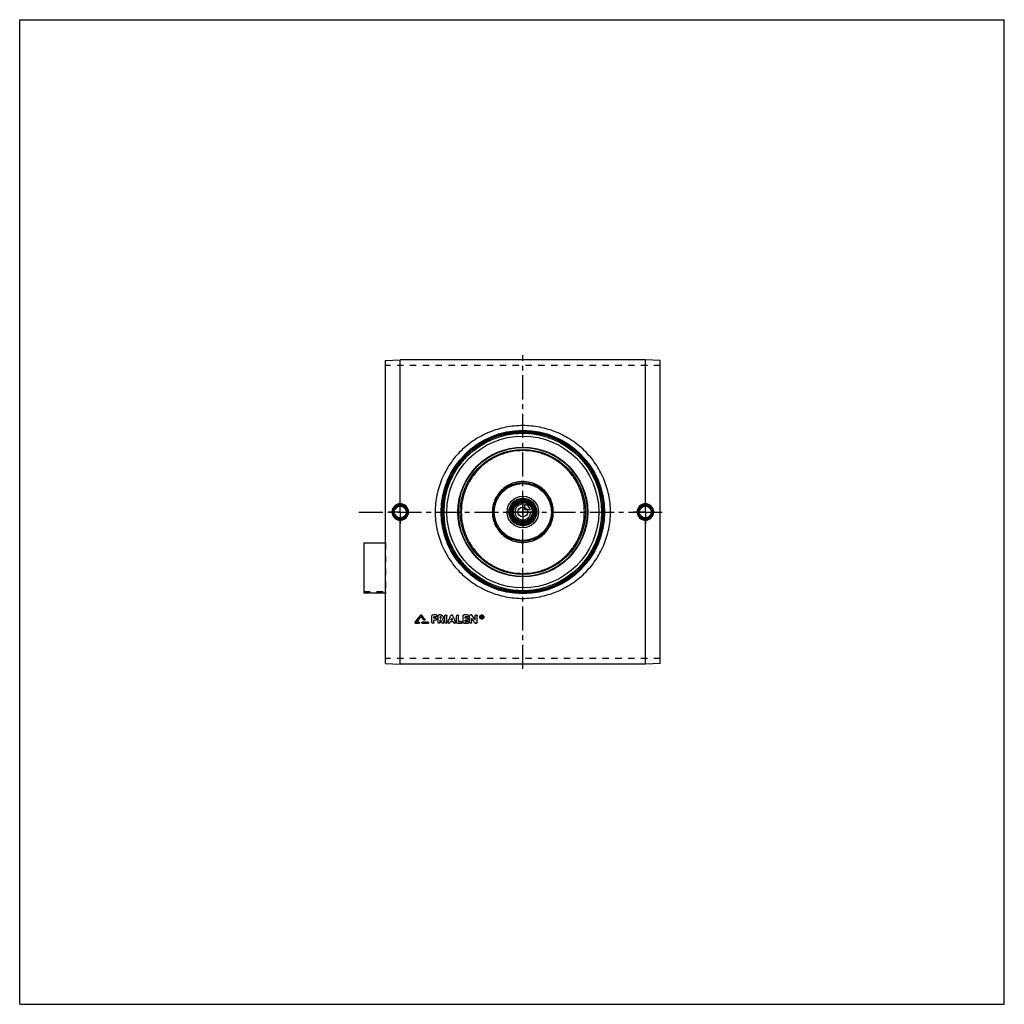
# Model space of a CAD drawing. Header units: millimetres. Extents: x 0 to 1000, y 0 to 1000.
import ezdxf

# ---------------------------------------------------------------- set-up
doc = ezdxf.new("R2010")
doc.units = ezdxf.units.MM
doc.header["$LTSCALE"] = 65.185185
doc.linetypes.add('CENTER', pattern=[0.6, 0.375, -0.075, 0.075, -0.075])
doc.linetypes.add('HIDDEN', pattern=[0.2, 0.1, -0.1])
doc.layers.get('0').update_dxf_attribs({"linetype": 'CONTINUOUS'})
for name, color, linetype in [('ACHSEN_S', 7, 'CONTINUOUS'), ('FASEN', 7, 'CONTINUOUS'), ('KOERPER', 7, 'CONTINUOUS'), ('KONST.EL_MIT_GEO', 7, 'CONTINUOUS'), ('KURVEN', 7, 'CONTINUOUS')]:
    doc.layers.add(name, color=color, linetype=linetype)

msp = doc.modelspace()

# ---------------------------------------------------------------- linework, layer by layer
at = {"color": 7, "linetype": 'Continuous'}
for p, q in [((0, 0), (0, 1000)), ((0, 1000), (1000, 1000)), ((1000, 0), (1000, 1000)), ((0, 0), (1000, 0))]:
    msp.add_line(p, q, dxfattribs=at)
at = {"layer": 'ACHSEN_S', "color": 2, "linetype": 'CENTER'}
for p, q in [((511, 340.6), (511, 659.4)), ((344.5, 500), (655.5, 500))]:
    msp.add_line(p, q, dxfattribs=at)
at = {"layer": 'FASEN', "color": 7, "linetype": 'Continuous'}
for p, q in [((371.5, 653.9), (386.5, 654.4)), ((371.5, 346.1), (371.5, 653.9)), ((635.5, 654.4), (386.5, 654.4)), ((650.5, 653.9), (635.5, 654.4)), ((650.5, 346.1), (650.5, 653.9)), ((371.5, 346.1), (386.5, 345.6)), ((635.5, 345.6), (386.5, 345.6)), ((650.5, 346.1), (635.5, 345.6))]:
    msp.add_line(p, q, dxfattribs=at)
for radius in [80, 77.1]:
    msp.add_circle((511, 500), radius, dxfattribs=at)
at = {"layer": 'KOERPER', "color": 8, "linetype": 'HIDDEN'}
for p, q in [((650.5, 648.7), (371.5, 648.7)), ((349.5, 419.2), (371.5, 419.2)), ((371.5, 419.2), (371.5, 417.6)), ((650.5, 351.3), (371.5, 351.3))]:
    msp.add_line(p, q, dxfattribs=at)
at = {"layer": 'KOERPER', "color": 2, "linetype": 'CENTER'}
for p, q in [((386.5, 500), (386.5, 512)), ((635.5, 500), (635.5, 512)), ((386.5, 500), (374.5, 500)), ((386.5, 500), (386.5, 488)), ((386.5, 500), (398.5, 500)), ((635.5, 500), (623.5, 500)), ((635.5, 500), (647.5, 500)), ((635.5, 500), (635.5, 488))]:
    msp.add_line(p, q, dxfattribs=at)
at = {"layer": 'KOERPER', "color": 7, "linetype": 'Continuous'}
msp.add_line((371.5, 417.6), (349.5, 417.6), dxfattribs=at)
msp.add_circle((511, 500), 11.7, dxfattribs=at)
at = {"layer": 'KONST.EL_MIT_GEO', "color": 7, "linetype": 'Continuous'}
for p, q in [((386.5, 508.4), (386.5, 654.4)), ((635.5, 508.4), (635.5, 654.4)), ((386.5, 345.6), (386.5, 491.6)), ((635.5, 345.6), (635.5, 491.6)), ((349.5, 468.6), (349.5, 417.6)), ((349.5, 468.6), (371.5, 468.6)), ((407.3, 395.2), (407.3, 395.2)), ((408.2, 395.2), (408.2, 395.2)), ((411.4, 391.1), (411.4, 391.1)), ((418.7, 387.9), (418.7, 394.4)), ((423, 395.5), (419.7, 395.5)), ((419.7, 395.5), (419.7, 395.4)), ((423, 395.4), (419.7, 395.4)), ((423, 393.5), (420.7, 393.5)), ((420.7, 392.1), (420.7, 393.5)), ((422.7, 392.2), (420.7, 392.2)), ((422.7, 392.1), (420.7, 392.1)), ((422.7, 390.2), (420.7, 390.2)), ((420.7, 387.9), (420.7, 390.2)), ((422.7, 392.2), (422.7, 392.1)), ((423, 395.5), (423, 395.4)), ((425, 387.9), (425, 394.4)), ((427.5, 395.5), (426, 395.5)), ((426, 395.5), (426, 395.4)), ((427.5, 395.4), (426, 395.4)), ((427.5, 393.5), (427, 393.5)), ((427, 392.1), (427, 393.5)), ((427.5, 392.2), (427, 392.2)), ((427.5, 392.1), (427, 392.1)), ((427.7, 390.2), (427, 390.2)), ((427, 387.9), (427, 390.2)), ((427.5, 395.5), (427.5, 395.4)), ((427.5, 392.2), (427.5, 392.1)), ((431.9, 387.9), (431.9, 394.4)), ((433.9, 387.9), (433.9, 394.4)), ((437.9, 394.9), (437.9, 394.8)), ((439.7, 390.3), (438, 390.3)), ((439.7, 390.2), (438, 390.2)), ((439.8, 394.9), (439.8, 394.8)), ((443.8, 387.9), (443.8, 394.4)), ((445.8, 388.8), (445.8, 394.4)), ((450.4, 387.9), (450.4, 394.4)), ((455.1, 395.5), (451.4, 395.5)), ((451.4, 395.5), (451.4, 395.4)), ((455.1, 395.4), (451.4, 395.4)), ((455.1, 393.5), (452.4, 393.5)), ((452.4, 392.1), (452.4, 393.5)), ((454.7, 392.2), (452.4, 392.2)), ((454.7, 392.1), (452.4, 392.1)), ((454.7, 390.2), (452.4, 390.2)), ((452.4, 388.8), (452.4, 390.2)), ((454.7, 392.2), (454.7, 392.1)), ((455.1, 395.5), (455.1, 395.4)), ((457, 387.9), (457, 394.4)), ((458.7, 395.5), (458, 395.5)), ((458, 395.5), (458, 395.4)), ((458.7, 395.4), (458, 395.4)), ((458.7, 395.5), (458.7, 395.4)), ((459, 387.9), (459, 392.1)), ((459.5, 395), (459.5, 394.9)), ((462.6, 390.2), (462.6, 394.4)), ((464.6, 387.9), (464.6, 394.4)), ((469.3, 394.5), (468.9, 394.5)), ((468.9, 392.2), (468.9, 394.5)), ((469.3, 394.4), (468.9, 394.4)), ((469.2, 392.2), (468.9, 392.2)), ((469.3, 394.1), (469.2, 394.1)), ((469.2, 393.5), (469.2, 394.1)), ((469.3, 393.5), (469.2, 393.5)), ((469.3, 393.5), (469.2, 393.5)), ((469.3, 393.1), (469.2, 393.1)), ((469.2, 392.2), (469.2, 393.1)), ((469.3, 394.5), (469.3, 394.4)), ((469.3, 393.5), (469.3, 393.5)), ((469.5, 393.7), (469.5, 393.9)), ((469.8, 392.2), (469.5, 392.2)), ((469.8, 393.7), (469.8, 393.9)), ((401.6, 387.9), (401.6, 387.8)), ((405.5, 386.9), (402.1, 386.9)), ((405.5, 388), (403.2, 388)), ((405.5, 388.1), (403.3, 388.1)), ((405.5, 388.1), (405.5, 388)), ((414.8, 388.1), (409, 388.1)), ((409, 388.1), (409, 388)), ((414.8, 388), (409, 388)), ((414.8, 386.9), (409, 386.9)), ((414.8, 388.1), (414.8, 388)), ((430.8, 388.4), (430.8, 388.3)), ((434.9, 388.3), (434.9, 388.2)), ((440.6, 388.3), (437.1, 388.3)), ((442.8, 388.3), (442.8, 388.2)), ((448.5, 386.9), (444.8, 386.9)), ((448.5, 388.9), (445.8, 388.9)), ((448.5, 388.8), (445.8, 388.8)), ((448.5, 388.9), (448.5, 388.8)), ((455.1, 386.9), (451.4, 386.9)), ((455.1, 388.9), (452.4, 388.9)), ((455.1, 388.8), (452.4, 388.8)), ((455.1, 388.9), (455.1, 388.8)), ((463.6, 386.9), (463, 386.9))]:
    msp.add_line(p, q, dxfattribs=at)
at = {"layer": 'KONST.EL_MIT_GEO', "color": 8, "linetype": 'HIDDEN'}
for p, q in [((371.5, 468.6), (371.5, 419.2)), ((407.8, 394), (407.8, 393.9)), ((410.5, 390.5), (410.5, 390.4)), ((411.5, 390.7), (411.5, 390.8)), ((418.7, 394.5), (418.7, 394.4)), ((423, 393.6), (420.7, 393.6)), ((420.7, 393.6), (420.7, 393.5)), ((422.7, 390.3), (420.7, 390.3)), ((420.7, 390.3), (420.7, 390.2)), ((422.7, 390.3), (422.7, 390.2)), ((423, 393.6), (423, 393.5)), ((423.7, 391.2), (423.7, 391.3)), ((424, 394.4), (424, 394.5)), ((425, 394.5), (425, 394.4)), ((427.5, 393.6), (427, 393.6)), ((427, 393.6), (427, 393.5)), ((427.7, 390.3), (427, 390.3)), ((427, 390.3), (427, 390.2)), ((427.5, 393.6), (427.5, 393.5)), ((427.7, 390.3), (427.7, 390.2)), ((428.2, 392.8), (428.2, 392.9)), ((429.5, 391.1), (429.5, 391)), ((429.5, 391), (429.5, 391.1)), ((429.5, 391), (429.5, 391)), ((430.2, 392.8), (430.2, 392.9)), ((431.9, 394.5), (431.9, 394.4)), ((433.9, 394.5), (433.9, 394.4)), ((438, 390.3), (438, 390.3)), ((438, 390.3), (438, 390.2)), ((438.9, 392.1), (438.9, 392.1)), ((439.7, 390.3), (439.7, 390.3)), ((439.7, 390.3), (439.7, 390.2)), ((443.8, 394.5), (443.8, 394.4)), ((445.8, 394.5), (445.8, 394.4)), ((450.4, 394.5), (450.4, 394.4)), ((455.1, 393.6), (452.4, 393.6)), ((452.4, 393.6), (452.4, 393.5)), ((454.7, 390.3), (452.4, 390.3)), ((452.4, 390.3), (452.4, 390.2)), ((454.7, 390.3), (454.7, 390.2)), ((455.1, 393.6), (455.1, 393.5)), ((455.7, 391.2), (455.7, 391.3)), ((456.1, 394.4), (456.1, 394.5)), ((457, 394.5), (457, 394.4)), ((459, 392.2), (459, 392.1)), ((462.6, 394.5), (462.6, 394.4)), ((464.6, 394.5), (464.6, 394.4)), ((467.2, 393.4), (467.2, 393.3)), ((467.7, 393.4), (467.7, 393.3)), ((469.2, 392.3), (468.9, 392.3)), ((469.3, 394.2), (469.2, 394.2)), ((469.2, 394.2), (469.2, 394.1)), ((469.3, 393.2), (469.2, 393.2)), ((469.2, 393.2), (469.2, 393.1)), ((469.3, 394.2), (469.3, 394.1)), ((469.3, 393.2), (469.3, 393.1)), ((469.5, 394), (469.5, 393.9)), ((469.8, 392.3), (469.5, 392.3)), ((469.5, 392.3), (469.5, 392.2)), ((469.6, 393.3), (469.6, 393.2)), ((469.8, 394), (469.8, 393.9)), ((469.8, 392.3), (469.8, 392.2)), ((471, 393.4), (471, 393.3)), ((471.5, 393.4), (471.5, 393.3)), ((401.5, 387.6), (401.5, 387.5)), ((405.5, 387), (402.1, 387)), ((402.1, 387), (402.1, 386.9)), ((403.3, 388.1), (403.2, 388.1)), ((403.2, 388.1), (403.2, 388)), ((405.5, 387), (405.5, 386.9)), ((406.1, 387.5), (406.1, 387.6)), ((408.4, 387.6), (408.4, 387.5)), ((414.8, 387), (409, 387)), ((409, 387), (409, 386.9)), ((414.8, 387), (414.8, 386.9)), ((415.4, 387.5), (415.4, 387.6)), ((429, 387.5), (429, 387.5)), ((430.9, 387.9), (430.9, 387.9)), ((434.9, 387.9), (434.9, 387.9)), ((436.8, 387.6), (436.8, 387.5)), ((440.6, 388.4), (437.1, 388.4)), ((437.1, 388.4), (437.1, 388.3)), ((440.6, 388.4), (440.6, 388.3)), ((440.9, 387.6), (440.9, 387.5)), ((442.8, 387.9), (442.8, 387.9)), ((448.5, 387), (444.8, 387)), ((444.8, 387), (444.8, 386.9)), ((448.5, 387), (448.5, 386.9)), ((449.4, 387.9), (449.4, 387.9)), ((455.1, 387), (451.4, 387)), ((451.4, 387), (451.4, 386.9)), ((455.1, 387), (455.1, 386.9)), ((456.1, 387.9), (456.1, 387.9)), ((462.1, 387.4), (462.1, 387.4)), ((463.6, 387), (463, 387)), ((463, 387), (463, 386.9)), ((463.6, 387), (463.6, 386.9))]:
    msp.add_line(p, q, dxfattribs=at)
at = {"layer": 'KONST.EL_MIT_GEO', "color": 7, "linetype": 'Continuous'}
for centre, radius in [((511, 500), 83), ((511, 500), 82), ((511, 500), 81.2), ((511, 500), 65.9), ((511, 500), 65.4), ((511, 500), 63.5), ((511, 500), 30), ((511, 500), 29), ((511, 500), 14), ((511, 500), 13), ((511, 500), 11.3), ((511, 500), 10.3), ((386.5, 500), 7.05), ((386.5, 500), 6.05), ((511, 500), 5), ((635.5, 500), 7.05), ((635.5, 500), 6.05)]:
    msp.add_circle(centre, radius, dxfattribs=at)
at = {"layer": 'KONST.EL_MIT_GEO', "color": 8, "linetype": 'HIDDEN'}
msp.add_circle((511, 500), 80, dxfattribs=at)
at = {"layer": 'KONST.EL_MIT_GEO', "color": 7, "linetype": 'Continuous'}
for centre, radius, start, end in [((386.5, 500), 8.41, 90.2716, 179.9415), ((386.5, 500), 7.42, 90.0176, 180.0185), ((386.5, 500), 8.41, 0.0588, 90.0584), ((386.5, 500), 7.42, 359.9812, 90.2783), ((635.5, 500), 8.41, 89.9417, 179.9412), ((635.5, 500), 7.42, 89.7217, 180.0188), ((635.5, 500), 8.41, 0.0585, 89.7284), ((635.5, 500), 7.42, 359.9815, 89.9824), ((386.5, 500), 8.41, 180.0585, 269.7284), ((386.5, 500), 7.42, 179.9815, 269.9824), ((386.5, 500), 8.41, 269.9416, 359.9412), ((386.5, 500), 7.42, 269.7217, 0.0188), ((635.5, 500), 8.41, 180.0588, 270.0584), ((635.5, 500), 7.42, 179.9812, 270.2783), ((635.5, 500), 8.41, 270.2716, 359.9415), ((635.5, 500), 7.42, 270.0176, 0.0185), ((-2414.1, 2556.3), 3554, 322.3984, 322.5481), ((-2411.5, 2556), 3551.7, 322.378, 322.5277), ((-2411.3, 2555.2), 3552.2, 322.403, 322.523), ((411, 390.7), 0.537, 357.8537, 359.9258), ((422.8, 391.2), 0.923, 357.712, 359.9939), ((423.1, 394.4), 0.928, 357.7176, 359.9939), ((427.7, 392.9), 2.52, 359.9992, 0.823), ((454.8, 391.2), 0.923, 357.712, 359.9939), ((455.1, 394.4), 0.928, 357.7176, 359.9939), ((469.2, 393.3), 1.96, 179.9161, 183.8879), ((469.3, 393.7), 0.263, 270.1843, 275.9984), ((469.3, 393.8), 0.259, 269.9827, 275.6923), ((469.5, 393.3), 1.96, 356.1254, 0.0937), ((405.6, 387.5), 0.536, 356.2915, 0.0022), ((414.8, 387.5), 0.536, 356.2915, 0.0022), ((448.5, 387.9), 0.919, 357.7062, 359.9939), ((455.1, 387.9), 0.919, 357.7062, 359.9939)]:
    msp.add_arc(centre, radius, start, end, dxfattribs=at)
at = {"layer": 'KONST.EL_MIT_GEO', "color": 8, "linetype": 'HIDDEN'}
for centre, radius, start, end in [((-2408.7, 2554.9), 3549.9, 322.3826, 322.5026), ((427.6, 392.9), 0.66, 356.7446, 0.0025), ((427.6, 392.9), 0.655, 354.6869, 356.7422), ((469.2, 393.4), 2.02, 176.098, 180.0124), ((469.3, 393.4), 1.59, 179.9977, 181.3572), ((469.2, 393.4), 1.53, 181.3342, 188.4136), ((469.3, 393.8), 0.236, 353.8867, 0.0404), ((469.4, 393.4), 1.59, 358.6592, 0.0023), ((469.5, 393.4), 1.53, 351.5417, 358.6843), ((469.5, 393.4), 2.02, 359.9879, 3.9091), ((409, 387.6), 0.539, 176.8057, 180.0024)]:
    msp.add_arc(centre, radius, start, end, dxfattribs=at)
for centre, major_axis, ratio, start_param, end_param in [((469.5, 500), (-87.3, 407), 0.05609, -4.45895, -4.45658), ((469.8, 500), (-87.3, 407), 0.05609, -4.45921, -4.45902), ((436.8, 500), (174.1, 406.6), 0.10292, -1.80664, -1.80453), ((440.9, 500), (-174.1, 406.6), 0.10292, -4.47866, -4.47654)]:
    msp.add_ellipse(centre, major_axis=major_axis, ratio=ratio, start_param=start_param, end_param=end_param, dxfattribs=at)
at = {"layer": 'KONST.EL_MIT_GEO', "color": 7, "linetype": 'Continuous'}
for centre, major_axis, ratio, start_param, end_param in [((469.5, 500), (-87.3, 407.3), 0.05609, -4.45895, -4.45658), ((469.8, 500), (-87.3, 407), 0.05609, -4.45902, -4.45658), ((469.8, 500), (-87.3, 407.3), 0.05609, -4.45921, -4.45658), ((436.8, 500), (174.3, 406.9), 0.10292, -1.80665, -1.80453), ((440.9, 500), (-174.3, 406.9), 0.10292, -4.47866, -4.47653)]:
    msp.add_ellipse(centre, major_axis=major_axis, ratio=ratio, start_param=start_param, end_param=end_param, dxfattribs=at)
for points, knots in [([(600, 500), (600, 502.9), (599.7, 508.7), (598.4, 517.3), (596.2, 525.7), (592.3, 536.6), (585.3, 549.3), (576, 560.4), (567.3, 568.1), (560.3, 573.2), (552.8, 577.6), (542.3, 582.4), (528.4, 586.6), (511, 588.3), (493.6, 586.6), (479.7, 582.4), (469.2, 577.6), (461.7, 573.2), (454.7, 568.1), (446, 560.4), (436.7, 549.3), (429.7, 536.6), (425.8, 525.7), (423.6, 517.3), (422.3, 508.7), (422, 502.9), (422, 500)], [0, 0, 0, 0, 0.03136, 0.0627, 0.09402, 0.1253, 0.18769, 0.24999, 0.28117, 0.31237, 0.34359, 0.37484, 0.43737, 0.5, 0.56263, 0.62516, 0.65641, 0.68763, 0.71883, 0.75001, 0.81231, 0.8747, 0.90598, 0.9373, 0.96864, 1, 1, 1, 1]), ([(573.5, 500), (573.5, 504.1), (572.9, 510.2), (570.9, 518.2), (568.1, 525.9), (563.3, 534.9), (556.7, 542.8), (550.7, 548.3), (544.1, 553.1), (535.1, 558), (523.3, 561.5), (511, 562.7), (498.7, 561.5), (486.9, 558), (477.9, 553.1), (471.3, 548.3), (465.3, 542.8), (458.7, 534.9), (453.9, 525.9), (451.1, 518.2), (449.1, 510.2), (448.5, 504.1), (448.5, 500)], [0, 0, 0, 0, 0.06256, 0.09387, 0.12515, 0.1876, 0.25, 0.28123, 0.31247, 0.37492, 0.43744, 0.5, 0.56256, 0.62508, 0.68753, 0.71877, 0.75, 0.8124, 0.87485, 0.90613, 0.93744, 1, 1, 1, 1]), ([(542, 500), (542, 502), (541.6, 506.1), (539.8, 511.9), (536.9, 517.3), (533, 522), (528.3, 525.9), (522.9, 528.8), (517.1, 530.5), (511, 531.1), (504.9, 530.5), (499.1, 528.8), (493.7, 525.9), (489, 522), (485.1, 517.3), (482.2, 511.9), (480.4, 506.1), (480, 502), (480, 500)], [0, 0, 0, 0, 0.06252, 0.12503, 0.18752, 0.25, 0.31248, 0.37497, 0.43748, 0.5, 0.56252, 0.62503, 0.68752, 0.75, 0.81248, 0.87497, 0.93748, 1, 1, 1, 1]), ([(386.5, 508.4), (386.5, 508.3), (386.5, 508.1), (386.5, 507.9), (386.5, 507.7), (386.5, 507.6), (386.5, 507.5), (386.5, 507.5), (386.5, 507.4), (386.5, 507.4)], [0, 0, 0, 0, 0.3718, 0.54024, 0.68911, 0.8132, 0.90824, 0.97107, 1, 1, 1, 1]), ([(422, 500), (422, 497.1), (422.3, 491.3), (423.6, 482.7), (425.8, 474.3), (429.7, 463.4), (436.7, 450.7), (446, 439.6), (454.7, 431.9), (461.7, 426.8), (469.2, 422.4), (479.7, 417.6), (493.6, 413.4), (511, 411.7), (528.4, 413.4), (542.3, 417.6), (552.8, 422.4), (560.3, 426.8), (567.3, 431.9), (576, 439.6), (585.3, 450.7), (592.3, 463.4), (596.2, 474.3), (598.4, 482.7), (599.7, 491.3), (600, 497.1), (600, 500)], [0, 0, 0, 0, 0.03136, 0.0627, 0.09402, 0.1253, 0.18769, 0.24999, 0.28117, 0.31237, 0.34359, 0.37484, 0.43737, 0.5, 0.56263, 0.62516, 0.65641, 0.68763, 0.71883, 0.75001, 0.81231, 0.8747, 0.90598, 0.9373, 0.96864, 1, 1, 1, 1]), ([(448.5, 500), (448.5, 495.9), (449.1, 489.8), (451.1, 481.8), (453.9, 474.1), (458.7, 465.1), (465.3, 457.2), (471.3, 451.7), (477.9, 446.9), (486.9, 442), (498.7, 438.5), (511, 437.3), (523.3, 438.5), (535.1, 442), (544.1, 446.9), (550.7, 451.7), (556.7, 457.2), (563.3, 465.1), (568.1, 474.1), (570.9, 481.8), (572.9, 489.8), (573.5, 495.9), (573.5, 500)], [0, 0, 0, 0, 0.06256, 0.09387, 0.12515, 0.1876, 0.25, 0.28123, 0.31247, 0.37492, 0.43744, 0.5, 0.56256, 0.62508, 0.68753, 0.71877, 0.75, 0.8124, 0.87485, 0.90613, 0.93744, 1, 1, 1, 1]), ([(480, 500), (480, 498), (480.4, 493.9), (482.2, 488.1), (485.1, 482.7), (489, 478), (493.7, 474.1), (499.1, 471.2), (504.9, 469.5), (511, 468.9), (517.1, 469.5), (522.9, 471.2), (528.3, 474.1), (533, 478), (536.9, 482.7), (539.8, 488.1), (541.6, 493.9), (542, 498), (542, 500)], [0, 0, 0, 0, 0.06252, 0.12503, 0.18752, 0.25, 0.31248, 0.37497, 0.43748, 0.5, 0.56252, 0.62503, 0.68752, 0.75, 0.81248, 0.87497, 0.93748, 1, 1, 1, 1]), ([(635.5, 508.4), (635.5, 508.3), (635.5, 508.1), (635.5, 507.9), (635.5, 507.7), (635.5, 507.6), (635.5, 507.5), (635.5, 507.5), (635.5, 507.4), (635.5, 507.4)], [0, 0, 0, 0, 0.37179, 0.54022, 0.6891, 0.81319, 0.90823, 0.97107, 1, 1, 1, 1]), ([(386.5, 491.6), (386.5, 491.7), (386.5, 491.9), (386.5, 492.1), (386.5, 492.3), (386.5, 492.4), (386.5, 492.5), (386.5, 492.5), (386.5, 492.6), (386.5, 492.6)], [0, 0, 0, 0, 0.3718, 0.54024, 0.68911, 0.8132, 0.90824, 0.97107, 1, 1, 1, 1]), ([(635.5, 491.6), (635.5, 491.7), (635.5, 491.9), (635.5, 492.1), (635.5, 492.3), (635.5, 492.4), (635.5, 492.5), (635.5, 492.5), (635.5, 492.6), (635.5, 492.6)], [0, 0, 0, 0, 0.37179, 0.54022, 0.6891, 0.81319, 0.90823, 0.97107, 1, 1, 1, 1]), ([(407.3, 395.2), (407.3, 395.3), (407.5, 395.4), (407.8, 395.5), (408, 395.4), (408.2, 395.3), (408.2, 395.2)], [0, 0, 0, 0, 0.24791, 0.49957, 0.74998, 1, 1, 1, 1]), ([(407.3, 395.2), (407.3, 395.2), (407.5, 395.4), (407.8, 395.4), (408, 395.4), (408.2, 395.2), (408.2, 395.2)], [0, 0, 0, 0, 0.24851, 0.50001, 0.7515, 1, 1, 1, 1]), ([(411.5, 390.7), (411.5, 390.6), (411.4, 390.4), (411.1, 390.2), (410.7, 390.2), (410.5, 390.3), (410.5, 390.4)], [0, 0, 0, 0, 0.24539, 0.49597, 0.74959, 1, 1, 1, 1]), ([(411.4, 391.1), (411.4, 391.1), (411.5, 391), (411.5, 390.9), (411.5, 390.8)], [0, 0, 0, 0, 0.26017, 1, 1, 1, 1]), ([(418.7, 394.5), (418.7, 394.6), (418.8, 394.9), (419, 395.2), (419.3, 395.4), (419.6, 395.5), (419.7, 395.5)], [0, 0, 0, 0, 0.24626, 0.49504, 0.74592, 1, 1, 1, 1]), ([(418.7, 394.4), (418.7, 394.6), (418.8, 394.8), (419, 395.1), (419.3, 395.4), (419.6, 395.4), (419.7, 395.4)], [0, 0, 0, 0, 0.246, 0.49436, 0.74603, 1, 1, 1, 1]), ([(422.7, 392.2), (422.8, 392.2), (423.1, 392.2), (423.4, 391.9), (423.6, 391.6), (423.7, 391.4), (423.7, 391.3)], [0, 0, 0, 0, 0.25753, 0.50543, 0.75638, 1, 1, 1, 1]), ([(422.7, 392.1), (422.8, 392.1), (423.1, 392.1), (423.4, 391.9), (423.6, 391.6), (423.7, 391.3), (423.7, 391.2)], [0, 0, 0, 0, 0.25423, 0.506, 0.75428, 1, 1, 1, 1]), ([(423.7, 391.1), (423.7, 391), (423.6, 390.8), (423.4, 390.5), (423.1, 390.3), (422.8, 390.2), (422.7, 390.2)], [0, 0, 0, 0, 0.24574, 0.49405, 0.74581, 1, 1, 1, 1]), ([(423, 395.5), (423.2, 395.5), (423.4, 395.4), (423.8, 395.2), (424, 394.9), (424, 394.6), (424, 394.5)], [0, 0, 0, 0, 0.25724, 0.50504, 0.75611, 1, 1, 1, 1]), ([(423, 395.4), (423.2, 395.4), (423.4, 395.4), (423.8, 395.1), (424, 394.8), (424, 394.6), (424, 394.4)], [0, 0, 0, 0, 0.25397, 0.50563, 0.75402, 1, 1, 1, 1]), ([(424, 394.4), (424, 394.3), (424, 394), (423.7, 393.7), (423.4, 393.5), (423.2, 393.5), (423, 393.5)], [0, 0, 0, 0, 0.246, 0.49442, 0.74607, 1, 1, 1, 1]), ([(425, 394.5), (425, 394.6), (425.1, 394.9), (425.3, 395.2), (425.6, 395.4), (425.9, 395.5), (426, 395.5)], [0, 0, 0, 0, 0.24626, 0.49504, 0.74592, 1, 1, 1, 1]), ([(425, 394.4), (425, 394.6), (425.1, 394.8), (425.3, 395.1), (425.6, 395.4), (425.9, 395.4), (426, 395.4)], [0, 0, 0, 0, 0.246, 0.49436, 0.74603, 1, 1, 1, 1]), ([(427.5, 395.5), (427.9, 395.5), (428.6, 395.3), (429.5, 394.8), (430.1, 393.9), (430.2, 393.3), (430.2, 392.9)], [0, 0, 0, 0, 0.25445, 0.50504, 0.75367, 1, 1, 1, 1]), ([(427.5, 395.4), (427.9, 395.4), (428.6, 395.3), (429.5, 394.7), (430.1, 393.8), (430.2, 393.1), (430.2, 392.8)], [0, 0, 0, 0, 0.25405, 0.50579, 0.75416, 1, 1, 1, 1]), ([(428.2, 392.8), (428.2, 392.9), (428.2, 393.1), (428.1, 393.3), (427.8, 393.4), (427.6, 393.5), (427.5, 393.5)], [0, 0, 0, 0, 0.24584, 0.49415, 0.74585, 1, 1, 1, 1]), ([(427.5, 392.1), (427.6, 392.1), (427.8, 392.2), (428.1, 392.3), (428.2, 392.5), (428.2, 392.7), (428.2, 392.8)], [0, 0, 0, 0, 0.25418, 0.50587, 0.75414, 1, 1, 1, 1]), ([(427.5, 392.2), (427.7, 392.2), (428.1, 392.3), (428.2, 392.7), (428.2, 392.8)], [0, 0, 0, 0, 0.50528, 1, 1, 1, 1]), ([(430.2, 392.8), (430.2, 392.5), (430.1, 391.8), (429.7, 391.2), (429.5, 391)], [0, 0, 0, 0, 0.4977, 1, 1, 1, 1]), ([(431.9, 394.5), (431.9, 394.6), (431.9, 394.9), (432.2, 395.2), (432.5, 395.4), (432.9, 395.5), (433.3, 395.4), (433.6, 395.2), (433.8, 394.9), (433.9, 394.6), (433.9, 394.5)], [0, 0, 0, 0, 0.12459, 0.24687, 0.37405, 0.49993, 0.62691, 0.75296, 0.876, 1, 1, 1, 1]), ([(431.9, 394.4), (431.9, 394.6), (431.9, 394.8), (432.2, 395.1), (432.5, 395.4), (432.9, 395.4), (433.3, 395.4), (433.6, 395.1), (433.8, 394.8), (433.9, 394.6), (433.9, 394.4)], [0, 0, 0, 0, 0.12299, 0.24717, 0.37301, 0.5, 0.62699, 0.75283, 0.87701, 1, 1, 1, 1]), ([(434.9, 388.3), (435.2, 388.9), (436.2, 391.1), (437.2, 393.3), (437.9, 394.9)], [0, 0, 0, 0, 0.24964, 1, 1, 1, 1]), ([(434.9, 388.2), (435.2, 388.8), (436.2, 391), (437.2, 393.2), (437.9, 394.8)], [0, 0, 0, 0, 0.24964, 1, 1, 1, 1]), ([(437.9, 394.9), (438, 395.1), (438.3, 395.4), (438.9, 395.5), (439.4, 395.4), (439.7, 395.1), (439.8, 394.9)], [0, 0, 0, 0, 0.24927, 0.50069, 0.75071, 1, 1, 1, 1]), ([(437.9, 394.8), (438, 395), (438.3, 395.3), (438.9, 395.5), (439.4, 395.3), (439.7, 395), (439.8, 394.8)], [0, 0, 0, 0, 0.24787, 0.49999, 0.75212, 1, 1, 1, 1]), ([(442.8, 388.3), (442.5, 388.9), (441.5, 391.1), (440.5, 393.3), (439.8, 394.9)], [0, 0, 0, 0, 0.24964, 1, 1, 1, 1]), ([(442.8, 388.2), (442.5, 388.8), (441.5, 391), (440.5, 393.2), (439.8, 394.8)], [0, 0, 0, 0, 0.24964, 1, 1, 1, 1]), ([(443.8, 394.5), (443.8, 394.6), (443.9, 394.9), (444.1, 395.2), (444.4, 395.4), (444.8, 395.5), (445.2, 395.4), (445.5, 395.2), (445.8, 394.9), (445.8, 394.6), (445.8, 394.5)], [0, 0, 0, 0, 0.12459, 0.24687, 0.37405, 0.49993, 0.62691, 0.75296, 0.876, 1, 1, 1, 1]), ([(443.8, 394.4), (443.8, 394.6), (443.9, 394.8), (444.1, 395.1), (444.4, 395.4), (444.8, 395.4), (445.2, 395.4), (445.5, 395.1), (445.8, 394.8), (445.8, 394.6), (445.8, 394.4)], [0, 0, 0, 0, 0.12299, 0.24717, 0.37301, 0.5, 0.62699, 0.75283, 0.87701, 1, 1, 1, 1]), ([(450.4, 394.5), (450.4, 394.6), (450.5, 394.9), (450.7, 395.2), (451, 395.4), (451.3, 395.5), (451.4, 395.5)], [0, 0, 0, 0, 0.24626, 0.49504, 0.74592, 1, 1, 1, 1]), ([(450.4, 394.4), (450.4, 394.6), (450.5, 394.8), (450.7, 395.1), (451, 395.4), (451.3, 395.4), (451.4, 395.4)], [0, 0, 0, 0, 0.246, 0.49436, 0.74603, 1, 1, 1, 1]), ([(454.7, 392.2), (454.9, 392.2), (455.1, 392.2), (455.4, 391.9), (455.7, 391.6), (455.7, 391.4), (455.7, 391.3)], [0, 0, 0, 0, 0.25753, 0.50543, 0.75638, 1, 1, 1, 1]), ([(454.7, 392.1), (454.9, 392.1), (455.1, 392.1), (455.4, 391.9), (455.7, 391.6), (455.7, 391.3), (455.7, 391.2)], [0, 0, 0, 0, 0.25423, 0.506, 0.75428, 1, 1, 1, 1]), ([(455.7, 391.1), (455.7, 391), (455.7, 390.8), (455.4, 390.5), (455.1, 390.3), (454.9, 390.2), (454.7, 390.2)], [0, 0, 0, 0, 0.24574, 0.49405, 0.74581, 1, 1, 1, 1]), ([(455.1, 395.5), (455.2, 395.5), (455.4, 395.4), (455.8, 395.2), (456, 394.9), (456.1, 394.6), (456.1, 394.5)], [0, 0, 0, 0, 0.25724, 0.50504, 0.75611, 1, 1, 1, 1]), ([(455.1, 395.4), (455.2, 395.4), (455.4, 395.4), (455.8, 395.1), (456, 394.8), (456.1, 394.6), (456.1, 394.4)], [0, 0, 0, 0, 0.25397, 0.50563, 0.75402, 1, 1, 1, 1]), ([(456.1, 394.4), (456, 394.3), (456, 394), (455.8, 393.7), (455.4, 393.5), (455.2, 393.5), (455.1, 393.5)], [0, 0, 0, 0, 0.246, 0.49442, 0.74607, 1, 1, 1, 1]), ([(457, 394.5), (457, 394.6), (457.1, 394.9), (457.3, 395.2), (457.6, 395.4), (457.9, 395.5), (458, 395.5)], [0, 0, 0, 0, 0.24626, 0.49504, 0.74592, 1, 1, 1, 1]), ([(457, 394.4), (457, 394.6), (457.1, 394.8), (457.3, 395.1), (457.6, 395.4), (457.9, 395.4), (458, 395.4)], [0, 0, 0, 0, 0.246, 0.49436, 0.74603, 1, 1, 1, 1]), ([(458.7, 395.5), (458.9, 395.5), (459.2, 395.4), (459.4, 395.2), (459.5, 395)], [0, 0, 0, 0, 0.50346, 1, 1, 1, 1]), ([(458.7, 395.4), (458.9, 395.4), (459.2, 395.3), (459.4, 395.1), (459.5, 394.9)], [0, 0, 0, 0, 0.50348, 1, 1, 1, 1]), ([(462.6, 394.5), (462.6, 394.6), (462.7, 394.9), (462.9, 395.2), (463.2, 395.4), (463.6, 395.5), (464, 395.4), (464.3, 395.2), (464.6, 394.9), (464.6, 394.6), (464.6, 394.5)], [0, 0, 0, 0, 0.12459, 0.24687, 0.37405, 0.49993, 0.62691, 0.75296, 0.876, 1, 1, 1, 1]), ([(462.6, 394.4), (462.6, 394.6), (462.7, 394.8), (462.9, 395.1), (463.2, 395.4), (463.6, 395.4), (464, 395.4), (464.3, 395.1), (464.6, 394.8), (464.6, 394.6), (464.6, 394.4)], [0, 0, 0, 0, 0.12299, 0.24717, 0.37301, 0.5, 0.62699, 0.75283, 0.87701, 1, 1, 1, 1]), ([(467.2, 393.5), (467.2, 393.8), (467.4, 394.3), (467.9, 395), (468.5, 395.4), (469.4, 395.5), (470.2, 395.4), (470.8, 395), (471.3, 394.3), (471.5, 393.8), (471.5, 393.5)], [0, 0, 0, 0, 0.12389, 0.24695, 0.37343, 0.49988, 0.62669, 0.7529, 0.87626, 1, 1, 1, 1]), ([(467.2, 393.3), (467.2, 393.6), (467.3, 394.1), (467.8, 394.8), (468.5, 395.3), (469.4, 395.5), (470.2, 395.3), (470.9, 394.8), (471.4, 394.1), (471.5, 393.6), (471.5, 393.3)], [0, 0, 0, 0, 0.12294, 0.24712, 0.37299, 0.5, 0.62701, 0.75287, 0.87706, 1, 1, 1, 1]), ([(471.5, 393.2), (471.5, 392.9), (471.3, 392.4), (470.9, 391.8), (470.2, 391.3), (469.4, 391.2), (468.5, 391.3), (467.9, 391.8), (467.4, 392.4), (467.2, 392.9), (467.2, 393.2)], [0, 0, 0, 0, 0.12297, 0.24717, 0.37301, 0.5, 0.62699, 0.75283, 0.87703, 1, 1, 1, 1]), ([(471, 393.3), (471, 393.5), (470.9, 394), (470.5, 394.5), (470, 394.8), (469.4, 395), (468.7, 394.8), (468.2, 394.5), (467.8, 394), (467.7, 393.5), (467.7, 393.3)], [0, 0, 0, 0, 0.12294, 0.24712, 0.37298, 0.50001, 0.62703, 0.75289, 0.87706, 1, 1, 1, 1]), ([(467.7, 393.3), (467.7, 393.1), (467.8, 392.7), (468.2, 392.2), (468.7, 391.8), (469.4, 391.7), (470, 391.8), (470.5, 392.2), (470.9, 392.7), (471, 393.1), (471, 393.3)], [0, 0, 0, 0, 0.12294, 0.24708, 0.37293, 0.50001, 0.62708, 0.75293, 0.87706, 1, 1, 1, 1]), ([(467.7, 393.2), (467.7, 393), (467.9, 392.6), (468.3, 392.2), (468.8, 391.9), (469.4, 391.8), (469.9, 391.9), (470.5, 392.2), (470.8, 392.6), (471, 393), (471, 393.2)], [0, 0, 0, 0, 0.12409, 0.24697, 0.37351, 0.5003, 0.62631, 0.75332, 0.87601, 1, 1, 1, 1]), ([(469.3, 394.5), (469.4, 394.5), (469.7, 394.4), (469.8, 394.1), (469.8, 394)], [0, 0, 0, 0, 0.50558, 1, 1, 1, 1]), ([(469.3, 394.4), (469.3, 394.4), (469.5, 394.4), (469.7, 394.3), (469.8, 394.1), (469.8, 394), (469.8, 393.9)], [0, 0, 0, 0, 0.25403, 0.50571, 0.75405, 1, 1, 1, 1]), ([(469.5, 393.9), (469.5, 393.9), (469.5, 394.1), (469.3, 394.1), (469.3, 394.1)], [0, 0, 0, 0, 0.49387, 1, 1, 1, 1]), ([(469.3, 393.5), (469.4, 393.5), (469.5, 393.5), (469.5, 393.6), (469.5, 393.7)], [0, 0, 0, 0, 0.50595, 1, 1, 1, 1]), ([(469.3, 393.5), (469.3, 393.5), (469.4, 393.6), (469.5, 393.6), (469.5, 393.7)], [0, 0, 0, 0, 0.74443, 1, 1, 1, 1]), ([(469.8, 393.7), (469.8, 393.6), (469.8, 393.4), (469.7, 393.3), (469.6, 393.2)], [0, 0, 0, 0, 0.49666, 1, 1, 1, 1]), ([(401.5, 387.6), (401.5, 387.6), (401.5, 387.7), (401.6, 387.8), (401.6, 387.9)], [0, 0, 0, 0, 0.24507, 1, 1, 1, 1]), ([(402.1, 386.9), (401.9, 386.9), (401.6, 387), (401.5, 387.3), (401.5, 387.5)], [0, 0, 0, 0, 0.50703, 1, 1, 1, 1]), ([(405.5, 388.1), (405.7, 388.1), (406, 388), (406.1, 387.7), (406.1, 387.6)], [0, 0, 0, 0, 0.50548, 1, 1, 1, 1]), ([(405.5, 388), (405.7, 388), (406, 387.9), (406.1, 387.6), (406.1, 387.5)], [0, 0, 0, 0, 0.50696, 1, 1, 1, 1]), ([(406.1, 387.4), (406.1, 387.3), (406, 387), (405.7, 386.9), (405.5, 386.9)], [0, 0, 0, 0, 0.49329, 1, 1, 1, 1]), ([(408.4, 387.6), (408.4, 387.7), (408.6, 388), (408.9, 388.1), (409, 388.1)], [0, 0, 0, 0, 0.49439, 1, 1, 1, 1]), ([(408.4, 387.5), (408.4, 387.6), (408.6, 387.9), (408.9, 388), (409, 388)], [0, 0, 0, 0, 0.49308, 1, 1, 1, 1]), ([(409, 386.9), (408.9, 386.9), (408.6, 387), (408.4, 387.3), (408.4, 387.5)], [0, 0, 0, 0, 0.507, 1, 1, 1, 1]), ([(414.8, 388.1), (414.9, 388.1), (415.2, 388), (415.4, 387.7), (415.4, 387.6)], [0, 0, 0, 0, 0.50548, 1, 1, 1, 1]), ([(414.8, 388), (414.9, 388), (415.2, 387.9), (415.4, 387.6), (415.4, 387.5)], [0, 0, 0, 0, 0.50696, 1, 1, 1, 1]), ([(415.4, 387.4), (415.4, 387.3), (415.2, 387), (414.9, 386.9), (414.8, 386.9)], [0, 0, 0, 0, 0.49329, 1, 1, 1, 1]), ([(420.7, 387.9), (420.7, 387.7), (420.7, 387.5), (420.5, 387.2), (420.1, 387), (419.7, 386.9), (419.3, 387), (419, 387.2), (418.8, 387.5), (418.7, 387.7), (418.7, 387.9)], [0, 0, 0, 0, 0.12272, 0.24676, 0.37271, 0.5, 0.62728, 0.75323, 0.87728, 1, 1, 1, 1]), ([(427, 387.9), (427, 387.7), (426.9, 387.5), (426.7, 387.2), (426.4, 387), (426, 386.9), (425.6, 387), (425.3, 387.2), (425.1, 387.5), (425, 387.7), (425, 387.9)], [0, 0, 0, 0, 0.12272, 0.24676, 0.37271, 0.5, 0.62728, 0.75323, 0.87728, 1, 1, 1, 1]), ([(430.9, 387.9), (430.9, 387.8), (430.9, 387.5), (430.6, 387.2), (430.1, 386.9), (429.4, 386.9), (429.1, 387.3), (429, 387.5)], [0, 0, 0, 0, 0.1236, 0.24824, 0.49873, 0.75181, 1, 1, 1, 1]), ([(430.8, 388.4), (430.8, 388.3), (430.9, 388.2), (430.9, 388), (430.9, 387.9)], [0, 0, 0, 0, 0.25451, 1, 1, 1, 1]), ([(433.9, 387.9), (433.9, 387.7), (433.8, 387.5), (433.6, 387.2), (433.3, 387), (432.9, 386.9), (432.5, 387), (432.2, 387.2), (431.9, 387.5), (431.9, 387.7), (431.9, 387.9)], [0, 0, 0, 0, 0.12272, 0.24676, 0.37271, 0.5, 0.62728, 0.75323, 0.87728, 1, 1, 1, 1]), ([(436.8, 387.5), (436.7, 387.3), (436.3, 386.9), (435.6, 386.9), (435.1, 387.2), (434.9, 387.5), (434.9, 387.8), (434.9, 387.9)], [0, 0, 0, 0, 0.24805, 0.50111, 0.75168, 0.87637, 1, 1, 1, 1]), ([(442.8, 387.9), (442.8, 387.8), (442.8, 387.5), (442.6, 387.3), (442.4, 387), (442, 386.9), (441.4, 386.9), (441, 387.3), (440.9, 387.5)], [0, 0, 0, 0, 0.1232, 0.24744, 0.37332, 0.50066, 0.75284, 1, 1, 1, 1]), ([(442.8, 388.3), (442.8, 388.3), (442.8, 388.2), (442.8, 388), (442.8, 387.9)], [0, 0, 0, 0, 0.25437, 1, 1, 1, 1]), ([(444.8, 386.9), (444.7, 386.9), (444.4, 387), (444.1, 387.2), (443.9, 387.5), (443.8, 387.7), (443.8, 387.9)], [0, 0, 0, 0, 0.25458, 0.50647, 0.75456, 1, 1, 1, 1]), ([(448.5, 388.9), (448.6, 388.9), (448.8, 388.9), (449.2, 388.6), (449.4, 388.3), (449.4, 388.1), (449.4, 387.9)], [0, 0, 0, 0, 0.25781, 0.50583, 0.75666, 1, 1, 1, 1]), ([(448.5, 388.8), (448.6, 388.8), (448.8, 388.8), (449.2, 388.6), (449.4, 388.2), (449.4, 388), (449.4, 387.9)], [0, 0, 0, 0, 0.2545, 0.50639, 0.75456, 1, 1, 1, 1]), ([(449.4, 387.8), (449.4, 387.7), (449.4, 387.5), (449.2, 387.2), (448.8, 387), (448.6, 386.9), (448.5, 386.9)], [0, 0, 0, 0, 0.24546, 0.49367, 0.74555, 1, 1, 1, 1]), ([(451.4, 386.9), (451.3, 386.9), (451, 387), (450.7, 387.2), (450.5, 387.5), (450.4, 387.7), (450.4, 387.9)], [0, 0, 0, 0, 0.25458, 0.50647, 0.75456, 1, 1, 1, 1]), ([(455.1, 388.9), (455.2, 388.9), (455.4, 388.9), (455.8, 388.6), (456, 388.3), (456.1, 388.1), (456.1, 387.9)], [0, 0, 0, 0, 0.25781, 0.50583, 0.75666, 1, 1, 1, 1]), ([(455.1, 388.8), (455.2, 388.8), (455.4, 388.8), (455.8, 388.6), (456, 388.2), (456.1, 388), (456.1, 387.9)], [0, 0, 0, 0, 0.2545, 0.50639, 0.75456, 1, 1, 1, 1]), ([(456.1, 387.8), (456, 387.7), (456, 387.5), (455.8, 387.2), (455.4, 387), (455.2, 386.9), (455.1, 386.9)], [0, 0, 0, 0, 0.24546, 0.49367, 0.74555, 1, 1, 1, 1]), ([(459, 387.9), (459, 387.7), (459, 387.5), (458.7, 387.2), (458.4, 387), (458, 386.9), (457.6, 387), (457.3, 387.2), (457.1, 387.5), (457, 387.7), (457, 387.9)], [0, 0, 0, 0, 0.12272, 0.24676, 0.37271, 0.5, 0.62728, 0.75323, 0.87728, 1, 1, 1, 1]), ([(463, 386.9), (462.8, 386.9), (462.5, 387), (462.2, 387.2), (462.1, 387.4)], [0, 0, 0, 0, 0.50403, 1, 1, 1, 1]), ([(464.6, 387.9), (464.6, 387.7), (464.6, 387.5), (464.3, 387.2), (464, 387), (463.7, 386.9), (463.6, 386.9)], [0, 0, 0, 0, 0.24546, 0.49356, 0.74543, 1, 1, 1, 1])]:
    msp.add_open_spline(points, degree=3, knots=knots, dxfattribs=at)
at = {"layer": 'KONST.EL_MIT_GEO', "color": 8, "linetype": 'HIDDEN'}
for points in [[(410.5, 390.5), (409.6, 391.7), (408.7, 392.8), (407.8, 394)], [(429, 387.5), (428.6, 388.5), (428.1, 389.4), (427.7, 390.3)], [(438, 390.3), (438.3, 390.9), (438.6, 391.5), (438.9, 392.1)], [(439.7, 390.3), (439.4, 390.9), (439.1, 391.5), (438.9, 392.1)], [(462.1, 387.4), (461.1, 389), (460.1, 390.6), (459, 392.2)]]:
    msp.add_open_spline(points, degree=3, dxfattribs=at)
at = {"layer": 'KONST.EL_MIT_GEO', "color": 7, "linetype": 'Continuous'}
for points in [[(410.5, 390.4), (409.6, 391.6), (408.7, 392.7), (407.8, 393.9)], [(411.4, 391.1), (410.3, 392.5), (409.3, 393.9), (408.2, 395.2)], [(411.4, 391.1), (410.3, 392.4), (409.3, 393.8), (408.2, 395.2)], [(411.4, 391.1), (411.5, 391), (411.5, 390.8), (411.5, 390.7)], [(429, 387.5), (428.6, 388.4), (428.1, 389.3), (427.7, 390.2)], [(430.8, 388.4), (430.4, 389.2), (429.9, 390.1), (429.5, 391)], [(430.8, 388.3), (430.4, 389.2), (429.9, 390.1), (429.5, 391)], [(438, 390.2), (438.3, 390.8), (438.6, 391.5), (438.9, 392.1)], [(439.7, 390.2), (439.4, 390.8), (439.1, 391.5), (438.9, 392.1)], [(462.1, 387.4), (461.1, 388.9), (460.1, 390.5), (459, 392.1)], [(462.6, 390.3), (461.6, 391.8), (460.6, 393.4), (459.5, 395)], [(462.6, 390.2), (461.6, 391.8), (460.6, 393.4), (459.5, 394.9)], [(469.5, 393.7), (469.5, 393.7), (469.5, 393.7), (469.5, 393.8)], [(401.5, 387.5), (401.5, 387.6), (401.5, 387.7), (401.6, 387.8)], [(430.8, 388.3), (430.9, 388.1), (430.9, 388), (430.9, 387.9)], [(434.9, 387.9), (434.9, 388.1), (434.9, 388.2), (434.9, 388.3)], [(434.9, 387.9), (434.9, 388), (434.9, 388.1), (434.9, 388.2)], [(442.8, 388.2), (442.8, 388.1), (442.8, 388), (442.8, 387.9)]]:
    msp.add_open_spline(points, degree=3, dxfattribs=at)
at = {"layer": 'KONST.EL_MIT_GEO', "color": 8, "linetype": 'HIDDEN'}
for points, knots in [([(411.5, 390.8), (411.5, 390.7), (411.4, 390.5), (411.1, 390.2), (410.7, 390.2), (410.5, 390.4), (410.5, 390.5)], [0, 0, 0, 0, 0.24663, 0.49434, 0.74804, 1, 1, 1, 1]), ([(423.7, 391.3), (423.7, 391.1), (423.6, 390.9), (423.4, 390.6), (423.1, 390.3), (422.8, 390.3), (422.7, 390.3)], [0, 0, 0, 0, 0.2457, 0.49432, 0.7437, 1, 1, 1, 1]), ([(424, 394.5), (424, 394.4), (424, 394.1), (423.8, 393.8), (423.4, 393.6), (423.2, 393.6), (423, 393.6)], [0, 0, 0, 0, 0.24598, 0.49471, 0.74398, 1, 1, 1, 1]), ([(428.2, 392.9), (428.2, 393), (428.2, 393.2), (428.1, 393.4), (427.8, 393.5), (427.6, 393.6), (427.5, 393.6)], [0, 0, 0, 0, 0.24384, 0.49538, 0.74336, 1, 1, 1, 1]), ([(430.2, 392.9), (430.2, 392.6), (430.1, 391.9), (429.7, 391.3), (429.5, 391.1)], [0, 0, 0, 0, 0.49612, 1, 1, 1, 1]), ([(455.7, 391.3), (455.7, 391.1), (455.7, 390.9), (455.4, 390.6), (455.1, 390.3), (454.9, 390.3), (454.7, 390.3)], [0, 0, 0, 0, 0.2457, 0.49432, 0.7437, 1, 1, 1, 1]), ([(456.1, 394.5), (456.1, 394.4), (456, 394.1), (455.8, 393.8), (455.4, 393.6), (455.2, 393.6), (455.1, 393.6)], [0, 0, 0, 0, 0.24598, 0.49471, 0.74398, 1, 1, 1, 1]), ([(471.5, 393.4), (471.5, 393.1), (471.4, 392.6), (470.9, 391.9), (470.2, 391.4), (469.4, 391.3), (468.5, 391.4), (467.8, 391.9), (467.3, 392.6), (467.2, 393.1), (467.2, 393.4)], [0, 0, 0, 0, 0.12374, 0.24701, 0.37326, 0.49997, 0.62705, 0.75298, 0.87665, 1, 1, 1, 1]), ([(471, 393.4), (471, 393.6), (470.9, 394), (470.5, 394.6), (470, 394.9), (469.4, 395), (468.7, 394.9), (468.2, 394.6), (467.8, 394), (467.7, 393.6), (467.7, 393.4)], [0, 0, 0, 0, 0.12348, 0.24701, 0.37298, 0.50008, 0.62644, 0.75301, 0.87598, 1, 1, 1, 1]), ([(469.5, 394), (469.5, 394), (469.5, 394.1), (469.3, 394.2), (469.3, 394.2)], [0, 0, 0, 0, 0.49256, 1, 1, 1, 1]), ([(469.8, 393.8), (469.8, 393.7), (469.8, 393.5), (469.7, 393.4), (469.6, 393.3)], [0, 0, 0, 0, 0.4942, 1, 1, 1, 1]), ([(402.1, 387), (401.9, 387), (401.6, 387.1), (401.5, 387.4), (401.5, 387.6)], [0, 0, 0, 0, 0.50546, 1, 1, 1, 1]), ([(406.1, 387.6), (406.1, 387.4), (406, 387.1), (405.7, 387), (405.5, 387)], [0, 0, 0, 0, 0.49414, 1, 1, 1, 1]), ([(409, 387), (408.9, 387), (408.6, 387.1), (408.4, 387.4), (408.4, 387.6)], [0, 0, 0, 0, 0.50551, 1, 1, 1, 1]), ([(415.4, 387.6), (415.4, 387.4), (415.2, 387.1), (414.9, 387), (414.8, 387)], [0, 0, 0, 0, 0.49414, 1, 1, 1, 1]), ([(420.7, 387.9), (420.7, 387.8), (420.7, 387.6), (420.5, 387.3), (420.1, 387), (419.7, 387), (419.3, 387), (419, 387.3), (418.8, 387.6), (418.7, 387.8), (418.7, 387.9)], [0, 0, 0, 0, 0.12431, 0.24645, 0.37374, 0.49993, 0.62722, 0.75338, 0.87628, 1, 1, 1, 1]), ([(427, 387.9), (427, 387.8), (426.9, 387.6), (426.7, 387.3), (426.4, 387), (426, 387), (425.6, 387), (425.3, 387.3), (425.1, 387.6), (425, 387.8), (425, 387.9)], [0, 0, 0, 0, 0.12431, 0.24645, 0.37374, 0.49993, 0.62722, 0.75338, 0.87628, 1, 1, 1, 1]), ([(430.9, 387.9), (430.9, 387.7), (430.7, 387.3), (430.1, 386.9), (429.4, 387), (429.1, 387.4), (429, 387.5)], [0, 0, 0, 0, 0.24482, 0.49517, 0.74983, 1, 1, 1, 1]), ([(433.9, 387.9), (433.9, 387.8), (433.8, 387.6), (433.6, 387.3), (433.3, 387), (432.9, 387), (432.5, 387), (432.2, 387.3), (431.9, 387.6), (431.9, 387.8), (431.9, 387.9)], [0, 0, 0, 0, 0.12431, 0.24645, 0.37374, 0.49993, 0.62722, 0.75338, 0.87628, 1, 1, 1, 1]), ([(436.8, 387.6), (436.7, 387.4), (436.3, 387), (435.7, 387), (435.3, 387.1), (435.1, 387.3), (434.9, 387.6), (434.9, 387.8), (434.9, 387.9)], [0, 0, 0, 0, 0.24768, 0.50109, 0.62678, 0.75385, 0.87786, 1, 1, 1, 1]), ([(442.8, 387.9), (442.8, 387.8), (442.8, 387.6), (442.6, 387.2), (442.1, 386.9), (441.4, 387), (441, 387.4), (440.9, 387.6)], [0, 0, 0, 0, 0.12173, 0.24765, 0.49725, 0.75098, 1, 1, 1, 1]), ([(444.8, 387), (444.7, 387), (444.4, 387), (444.1, 387.3), (443.9, 387.6), (443.8, 387.8), (443.8, 387.9)], [0, 0, 0, 0, 0.25483, 0.5071, 0.75442, 1, 1, 1, 1]), ([(449.4, 387.9), (449.4, 387.8), (449.4, 387.6), (449.2, 387.3), (448.8, 387), (448.6, 387), (448.5, 387)], [0, 0, 0, 0, 0.24542, 0.49392, 0.74342, 1, 1, 1, 1]), ([(451.4, 387), (451.3, 387), (451, 387), (450.7, 387.3), (450.5, 387.6), (450.4, 387.8), (450.4, 387.9)], [0, 0, 0, 0, 0.25483, 0.5071, 0.75442, 1, 1, 1, 1]), ([(456.1, 387.9), (456.1, 387.8), (456, 387.6), (455.8, 387.3), (455.4, 387), (455.2, 387), (455.1, 387)], [0, 0, 0, 0, 0.24542, 0.49392, 0.74342, 1, 1, 1, 1]), ([(459, 387.9), (459, 387.8), (459, 387.6), (458.7, 387.3), (458.4, 387), (458, 387), (457.6, 387), (457.3, 387.3), (457.1, 387.6), (457, 387.8), (457, 387.9)], [0, 0, 0, 0, 0.12431, 0.24645, 0.37374, 0.49993, 0.62722, 0.75338, 0.87628, 1, 1, 1, 1]), ([(463, 387), (462.8, 387), (462.5, 387.1), (462.2, 387.3), (462.1, 387.4)], [0, 0, 0, 0, 0.50404, 1, 1, 1, 1]), ([(464.6, 387.9), (464.6, 387.8), (464.6, 387.6), (464.3, 387.3), (464, 387), (463.7, 387), (463.6, 387)], [0, 0, 0, 0, 0.2457, 0.49418, 0.74529, 1, 1, 1, 1])]:
    msp.add_open_spline(points, degree=3, knots=knots, dxfattribs=at)
at = {"layer": 'KURVEN', "color": 40, "linetype": 'Continuous'}
for p, q in [((511, 516), (511, 484)), ((527, 500), (495, 500)), ((513.2, 502.2), (513.2, 507.7)), ((518.7, 502.2), (513.2, 502.2))]:
    msp.add_line(p, q, dxfattribs=at)
for radius in [16, 12.8, 9.6]:
    msp.add_circle((511, 500), radius, dxfattribs=at)
for start, end in [(90, 360), (15.962, 74.038)]:
    msp.add_arc((511, 500), 8, start, end, dxfattribs=at)

doc.saveas('drawing.dxf')
